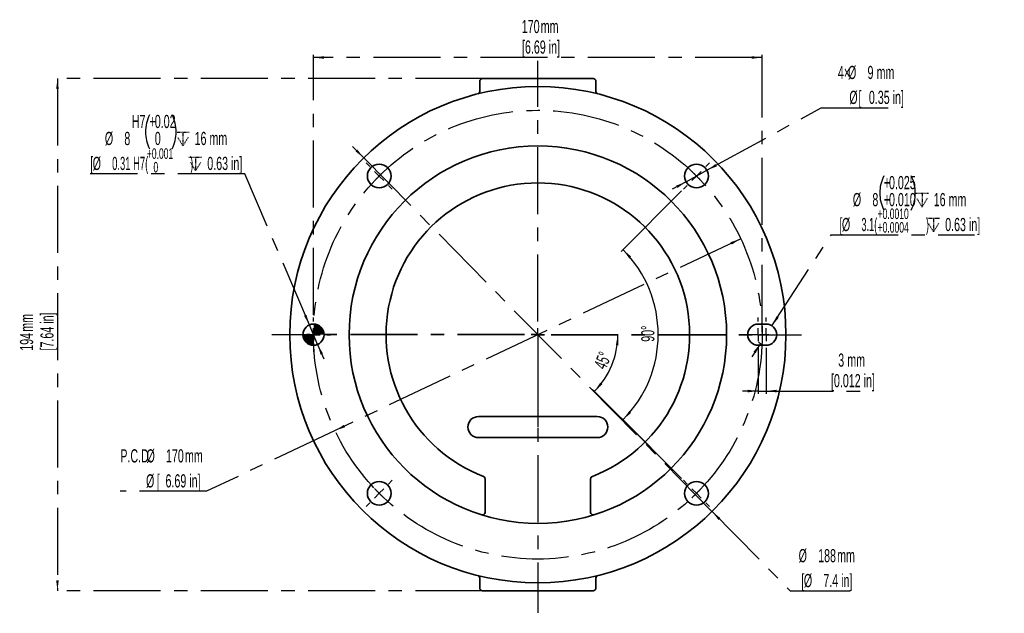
# Model space of a CAD drawing. Header units: millimetres. Extents: x 103 to 290, y 30 to 251.
# Tile 2 of 2: x 103 to 290, y 139 to 251. Entities that reach past the tile are written whole.
import ezdxf

# ---------------------------------------------------------------- set-up
doc = ezdxf.new("R2010")
doc.units = ezdxf.units.MM
doc.linetypes.add('CENTERX2', pattern=[20.32, 12.7, -2.54, 2.54, -2.54])
for name, color, linetype in [('中心线层', 1, 'CENTERX2'), ('剖面线层', 2, 'Continuous'), ('细线层', 4, 'Continuous')]:
    doc.layers.add(name, color=color, linetype=linetype)
doc.styles.add('SLDTEXTSTYLE0', font='TXT', dxfattribs={"width": 0.605})
doc.styles.add('SLDTEXTSTYLE1', font='TXT', dxfattribs={"width": 0.363})
doc.styles.add('SLDTEXTSTYLE2', font='TXT', dxfattribs={"width": 0.5336})
doc.styles.add('SLDTEXTSTYLE3', font='TXT', dxfattribs={"width": 0.521875})
doc.dimstyles.new('SLDDIMSTYLE0', dxfattribs={"dimtxt": 2.5, "dimasz": 2, "dimexe": 0, "dimexo": 0.0625, "dimtad": 0, "dimtih": 1, "dimtoh": 1, "dimdec": 4, "dimlfac": 2, "dimrnd": 1e-09, "dimzin": 12, "dimdsep": 46, "dimtxsty": 'SLDTEXTSTYLE1', "dimsah": 1, "dimcen": 0, "dimadec": 0, "dimazin": 3, "dimtfac": 1, "dimtmove": 0, "dimatfit": 3, "dimfxl": 0, "dimfrac": 2, "dimtolj": 1, "dimtzin": 12, "dimarcsym": 0})
doc.dimstyles.new('SLDDIMSTYLE1', dxfattribs={"dimtxt": 2.5, "dimasz": 2, "dimexe": 0, "dimexo": 0.0625, "dimtad": 2, "dimlfac": 2, "dimrnd": 1e-09, "dimzin": 12, "dimdsep": 46, "dimtxsty": 'SLDTEXTSTYLE1', "dimsah": 1, "dimcen": 0.09, "dimadec": 0, "dimazin": 3, "dimtfac": 1, "dimtofl": 0, "dimtmove": 0, "dimatfit": 3, "dimfxl": 0, "dimfrac": 2, "dimtolj": 1, "dimtzin": 12, "dimarcsym": 0})
doc.dimstyles.new('SLDDIMSTYLE2', dxfattribs={"dimtxt": 2.5, "dimasz": 2, "dimexe": 0, "dimexo": 0.0625, "dimtad": 0, "dimtih": 1, "dimtoh": 1, "dimlfac": 2, "dimrnd": 1e-09, "dimzin": 12, "dimdsep": 46, "dimtxsty": 'SLDTEXTSTYLE1', "dimsah": 1, "dimcen": 0, "dimadec": 0, "dimazin": 3, "dimtol": 1, "dimtp": 0.015, "dimtfac": 1, "dimtmove": 0, "dimatfit": 3, "dimfxl": 0, "dimfrac": 2, "dimtolj": 1, "dimarcsym": 0})
doc.dimstyles.new('SLDDIMSTYLE3', dxfattribs={"dimtxt": 2.5, "dimasz": 2, "dimexe": 0, "dimexo": 0.0625, "dimtad": 2, "dimlfac": 2, "dimrnd": 1e-09, "dimzin": 12, "dimdsep": 46, "dimtxsty": 'SLDTEXTSTYLE1', "dimsah": 1, "dimcen": 0.09, "dimadec": 0, "dimazin": 3, "dimtfac": 1, "dimtmove": 0, "dimatfit": 0, "dimfxl": 0, "dimfrac": 2, "dimtolj": 1, "dimtzin": 12, "dimarcsym": 0})
doc.dimstyles.new('SLDDIMSTYLE4', dxfattribs={"dimtxt": 2.5, "dimasz": 2, "dimexe": 0, "dimexo": 0.0625, "dimtad": 0, "dimtih": 1, "dimtoh": 1, "dimlfac": 2, "dimrnd": 1e-09, "dimzin": 12, "dimdsep": 46, "dimtxsty": 'SLDTEXTSTYLE1', "dimsah": 1, "dimcen": 0, "dimadec": 0, "dimazin": 3, "dimtol": 1, "dimtp": 0.025, "dimtm": -0.01, "dimtfac": 1, "dimtdec": 3, "dimtofl": 0, "dimtmove": 0, "dimatfit": 3, "dimfxl": 0, "dimfrac": 2, "dimtolj": 1, "dimtzin": 0, "dimarcsym": 0})
doc.dimstyles.new('SLDDIMSTYLE5', dxfattribs={"dimtxt": 2.5, "dimasz": 2, "dimexe": 0, "dimexo": 0.0625, "dimtad": 0, "dimtih": 1, "dimtoh": 1, "dimlfac": 2, "dimrnd": 1e-09, "dimzin": 12, "dimdsep": 46, "dimtxsty": 'SLDTEXTSTYLE1', "dimsah": 1, "dimcen": 0, "dimadec": 0, "dimazin": 3, "dimtfac": 1, "dimtmove": 0, "dimatfit": 3, "dimfxl": 0, "dimfrac": 2, "dimtolj": 1, "dimtzin": 12, "dimarcsym": 0})
doc.dimstyles.new('SLDDIMSTYLE6', dxfattribs={"dimtxt": 2.5, "dimasz": 2, "dimexe": 0, "dimexo": 0.0625, "dimtad": 2, "dimdec": 4, "dimlfac": 2, "dimzin": 12, "dimdsep": 46, "dimtxsty": 'SLDTEXTSTYLE1', "dimsah": 1, "dimcen": 0.09, "dimazin": 3, "dimtfac": 1, "dimtofl": 0, "dimtmove": 0, "dimatfit": 3, "dimfxl": 0, "dimfrac": 2, "dimtolj": 1, "dimtzin": 12, "dimarcsym": 0})

# ---------------------------------------------------------------- blocks, each defined once
blk = doc.blocks.new('SW_NOTE_0')
at = {"layer": '细线层', "color": 0, "char_height": 2, "attachment_point": 1, "style": 'SLDTEXTSTYLE0'}
for s, insert in [('+0.001', (0, 2.58)), ('0', (1.25, 0))]:
    blk.add_mtext(s, dxfattribs=dict(at, insert=insert))
blk = doc.blocks.new('SW_NOTE_1')
at = {"layer": '细线层', "color": 0, "char_height": 2, "attachment_point": 1, "style": 'SLDTEXTSTYLE0'}
for s, insert in [('+0.0010', (0, 2.58)), ('+0.0004', (0, 0))]:
    blk.add_mtext(s, dxfattribs=dict(at, insert=insert))
blk = doc.blocks.new('_D')
at = {"layer": '中心线层'}
for p, q in [((240.06, 209.91), (163.21, 173.6)), ((163.21, 173.6), (138.86, 162.1)), ((138.86, 162.1), (122.54, 162.1))]:
    blk.add_line(p, q, dxfattribs=at)
for points in [[(240.06, 209.91), (238.14, 209.28), (238.36, 208.83)], [(163.21, 173.6), (165.12, 174.23), (164.91, 174.68)]]:
    blk.add_solid(points, dxfattribs=at)
at = {"layer": '中心线层', "char_height": 2.5, "attachment_point": 1, "style": 'SLDTEXTSTYLE0'}
for s, insert in [('P.C.D.', (122.54, 170.05)), ('%%c', (127.5, 170.05)), ('170', (131.19, 170.05)), ('mm', (134.78, 170.05)), ('%%c', (127.41, 165.32)), ('[', (129.44, 165.32)), ('6.69 in]', (131.1, 165.32))]:
    blk.add_mtext(s, dxfattribs=dict(at, insert=insert))
blk = doc.blocks.new('_D_1')
at = {"layer": '中心线层'}
for p, q in [((159.13, 195.51), (159.13, 244.76)), ((244.13, 192.26), (244.13, 244.76)), ((244.13, 244.26), (159.13, 244.26))]:
    blk.add_line(p, q, dxfattribs=at)
for points in [[(159.13, 244.26), (161.13, 244.01), (161.13, 244.51)], [(244.13, 244.26), (242.13, 244.51), (242.13, 244.01)]]:
    blk.add_solid(points, dxfattribs=at)
at = {"layer": '中心线层', "char_height": 2.5, "attachment_point": 1, "style": 'SLDTEXTSTYLE0'}
for s, insert in [('170', (198.59, 251.37)), ('mm', (202.18, 251.37)), ('[6.69 in]', (198.63, 247.48))]:
    blk.add_mtext(s, dxfattribs=dict(at, insert=insert))
blk = doc.blocks.new('SW_SYMBOL_HOLE_DEPTH')
at = {"layer": '中心线层', "color": 0}
for p, q in [((0, 875), (800, 875)), ((400, 875), (400, 75)), ((100, 555), (400, 75)), ((700, 555), (400, 75))]:
    blk.add_line(p, q, dxfattribs=at)
blk = doc.blocks.new('_D_2')
at = {"layer": '中心线层'}
for p, q in [((146.13, 222.22), (116.83, 222.22)), ((158.35, 193.6), (146.13, 222.22)), ((159.92, 189.92), (158.35, 193.6)), ((159.92, 189.92), (161.1, 187.16))]:
    blk.add_line(p, q, dxfattribs=at)
for centre, start, end in [((134.53, 230.17), 153.4349, 206.5651), ((125.9, 230.17), 333.4349, 26.5651)]:
    blk.add_arc(centre, 7.21, start, end, dxfattribs=at)
for points in [[(158.35, 193.6), (157.79, 195.53), (157.33, 195.34)], [(159.92, 189.92), (160.47, 187.98), (160.93, 188.18)]]:
    blk.add_solid(points, dxfattribs=at)
at = {"layer": '中心线层', "xscale": 0.003222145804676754, "yscale": 0.003222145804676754, "zscale": 0.003222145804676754}
for p in [(133.11, 227.3), (135.51, 222.58)]:
    blk.add_blockref('SW_SYMBOL_HOLE_DEPTH', p, dxfattribs=at)
at = {"layer": '中心线层', "char_height": 2.5, "attachment_point": 1}
for s, insert, style in [('H7', (124.71, 233.39), 'SLDTEXTSTYLE0'), ('0.02', (129.07, 233.39), 'SLDTEXTSTYLE0'), ('+', (128.09, 233.39), 'SLDTEXTSTYLE0'), ('%%c', (119.61, 230.17), 'SLDTEXTSTYLE0'), ('8', (123.3, 230.17), 'SLDTEXTSTYLE0'), ('0', (129.07, 230.17), 'SLDTEXTSTYLE0'), ('16 mm', (136.61, 230.17), 'SLDTEXTSTYLE0'), ('0.31 H7(                )', (120.99, 225.44), 'SLDTEXTSTYLE2'), ('[', (116.83, 225.44), 'SLDTEXTSTYLE0'), ('%%c', (117.3, 225.44), 'SLDTEXTSTYLE0'), ('0.63 in]', (139.01, 225.44), 'SLDTEXTSTYLE0')]:
    blk.add_mtext(s, dxfattribs=dict(at, insert=insert, style=style))
blk = doc.blocks.new('_D_3')
at = {"layer": '中心线层'}
for p, q in [((243.38, 189.26), (243.38, 180.58)), ((244.88, 189.26), (244.88, 180.58)), ((243.38, 181.08), (240.38, 181.08)), ((243.38, 181.08), (244.88, 181.08)), ((244.88, 181.08), (264.1, 181.08))]:
    blk.add_line(p, q, dxfattribs=at)
for points in [[(243.38, 181.08), (241.38, 181.33), (241.38, 180.83)], [(244.88, 181.08), (246.88, 180.83), (246.88, 181.33)]]:
    blk.add_solid(points, dxfattribs=at)
at = {"layer": '中心线层', "char_height": 2.5, "attachment_point": 1, "style": 'SLDTEXTSTYLE0'}
for s, insert in [('3', (258.53, 188.19)), ('mm', (260.25, 188.19)), ('[0.012 in]', (257.16, 184.3))]:
    blk.add_mtext(s, dxfattribs=dict(at, insert=insert))
blk = doc.blocks.new('_D_4')
at = {"layer": '中心线层'}
for p, q in [((245.97, 193.43), (257.17, 210.65)), ((257.17, 210.65), (284.32, 210.65)), ((243.79, 190.08), (242.16, 187.57))]:
    blk.add_line(p, q, dxfattribs=at)
for centre, radius, start, end in [((273.61, 218.59), 7.21, 153.4349, 206.5651), ((265.92, 218.59), 7.21, 333.4349, 26.5651), ((244.88, 191.76), 2, 222.9234, 255.9638)]:
    blk.add_arc(centre, radius, start, end, dxfattribs=at)
for points in [[(245.97, 193.43), (247.27, 194.97), (246.85, 195.25)], [(243.79, 190.08), (242.49, 188.54), (242.91, 188.27)]]:
    blk.add_solid(points, dxfattribs=at)
at = {"layer": '中心线层', "xscale": 0.003222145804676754, "yscale": 0.003222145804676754, "zscale": 0.003222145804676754}
for p in [(273.12, 215.73), (275.29, 211.01)]:
    blk.add_blockref('SW_SYMBOL_HOLE_DEPTH', p, dxfattribs=at)
at = {"layer": '中心线层', "char_height": 2.5, "attachment_point": 1}
for s, insert, style in [('+', (267.16, 221.81), 'SLDTEXTSTYLE0'), ('0.025', (268.15, 221.81), 'SLDTEXTSTYLE0'), ('%%c', (261.3, 218.59), 'SLDTEXTSTYLE0'), ('8', (265, 218.59), 'SLDTEXTSTYLE0'), ('0.010', (268.15, 218.59), 'SLDTEXTSTYLE0'), ('16 mm', (276.62, 218.59), 'SLDTEXTSTYLE0'), ('+', (267.16, 218.59), 'SLDTEXTSTYLE0'), ('[', (258.76, 213.87), 'SLDTEXTSTYLE0'), ('%%c', (259.23, 213.87), 'SLDTEXTSTYLE0'), ('3.1(                   )', (262.92, 213.87), 'SLDTEXTSTYLE3'), ('0.63 in]', (278.79, 213.87), 'SLDTEXTSTYLE0')]:
    blk.add_mtext(s, dxfattribs=dict(at, insert=insert, style=style))
blk = doc.blocks.new('_D_5')
at = {"layer": '中心线层'}
for p, q in [((191.13, 240.26), (110.13, 240.26)), ((110.63, 240.26), (110.63, 143.26)), ((191.13, 143.26), (110.13, 143.26))]:
    blk.add_line(p, q, dxfattribs=at)
for points in [[(110.63, 240.26), (110.38, 238.26), (110.88, 238.26)], [(110.63, 143.26), (110.88, 145.26), (110.38, 145.26)]]:
    blk.add_solid(points, dxfattribs=at)
at = {"layer": '中心线层', "char_height": 2.5, "attachment_point": 1, "rotation": 90, "style": 'SLDTEXTSTYLE0'}
for s, insert in [('[7.64 in]', (107.41, 188.76)), ('mm', (103.52, 192.31)), ('194', (103.52, 188.71))]:
    blk.add_mtext(s, dxfattribs=dict(at, insert=insert))
blk = doc.blocks.new('_D_6')
at = {"layer": '中心线层'}
for p, q in [((233.66, 222.89), (255.31, 234.72)), ((255.31, 234.72), (269.87, 234.72)), ((229.71, 220.73), (233.66, 222.89)), ((229.71, 220.73), (227.08, 219.29))]:
    blk.add_line(p, q, dxfattribs=at)
for points in [[(233.66, 222.89), (235.53, 223.63), (235.29, 224.07)], [(229.71, 220.73), (227.84, 219.99), (228.08, 219.55)]]:
    blk.add_solid(points, dxfattribs=at)
at = {"layer": '中心线层', "char_height": 2.5, "attachment_point": 1, "style": 'SLDTEXTSTYLE0'}
for s, insert in [('4×', (258.47, 242.67)), ('%%c', (260.39, 242.67)), ('9', (264.08, 242.67)), ('mm', (265.8, 242.67)), ('%%c', (260.64, 237.95)), ('[', (262.36, 237.95)), ('0.35 in]', (264.34, 237.95))]:
    blk.add_mtext(s, dxfattribs=dict(at, insert=insert))
blk = doc.blocks.new('_D_7')
at = {"layer": '中心线层'}
for p, q in [((168.65, 225.24), (166.54, 227.38)), ((168.65, 225.24), (234.62, 158.28)), ((234.62, 158.28), (249.45, 143.22)), ((249.45, 143.22), (260.82, 143.22))]:
    blk.add_line(p, q, dxfattribs=at)
for points in [[(168.65, 225.24), (167.42, 226.84), (167.07, 226.49)], [(234.62, 158.28), (235.84, 156.67), (236.2, 157.03)]]:
    blk.add_solid(points, dxfattribs=at)
at = {"layer": '中心线层', "char_height": 2.5, "attachment_point": 1, "style": 'SLDTEXTSTYLE0'}
for s, insert in [('%%c', (251.03, 151.16)), ('188', (254.73, 151.16)), ('mm', (258.32, 151.16)), ('[', (251.55, 146.44)), ('%%c', (252.02, 146.44)), ('7.4 in]', (255.71, 146.44))]:
    blk.add_mtext(s, dxfattribs=dict(at, insert=insert))
blk = doc.blocks.new('_D_8')
at = {"layer": '剖面线层'}
for p, q in [((228.86, 218.98), (217.4, 207.52)), ((228.86, 164.53), (217.4, 175.99))]:
    blk.add_line(p, q, dxfattribs=at)
blk.add_arc((201.63, 191.76), 22.8, 315, 45, dxfattribs=at)
for points in [[(217.75, 207.88), (218.92, 206.23), (219.29, 206.57)], [(217.75, 175.64), (219.29, 176.94), (218.92, 177.28)]]:
    blk.add_solid(points, dxfattribs=at)
at = {"layer": '剖面线层', "insert": (221.21, 190.41), "char_height": 2.5, "attachment_point": 1, "rotation": 90, "style": 'SLDTEXTSTYLE0'}
blk.add_mtext('90°', dxfattribs=at)
blk = doc.blocks.new('_D_9')
at = {"layer": '剖面线层'}
blk.add_line((228.86, 164.53), (212, 181.39), dxfattribs=at)
blk.add_arc((201.63, 191.76), 15.16, 315, 0, dxfattribs=at)
for points in [[(216.79, 191.76), (216.41, 189.78), (216.91, 189.75)], [(212.35, 181.04), (213.86, 182.37), (213.48, 182.7)]]:
    blk.add_solid(points, dxfattribs=at)
at = {"layer": '剖面线层', "insert": (212.15, 185.94), "char_height": 2.5, "attachment_point": 1, "rotation": 67.5, "style": 'SLDTEXTSTYLE0'}
blk.add_mtext('45°', dxfattribs=at)
blk = doc.blocks.new('SW_CENTERMARKSYMBOL_0')
at = {"layer": '中心线层', "color": 0}
for p, q in [((0, 2.5), (0, 3.25)), ((-2.5, 0), (-3.25, 0)), ((0, 0), (-1.25, 0)), ((0, 0), (0, 1.25)), ((0, 0), (0, -1.25)), ((0, 0), (1.25, 0)), ((2.5, 0), (3.25, 0)), ((0, -2.5), (0, -3.25))]:
    blk.add_line(p, q, dxfattribs=at)
blk = doc.blocks.new('SW_CENTERMARKSYMBOL_1')
at = {"layer": '中心线层', "color": 0}
for p, q in [((0, 2.5), (0, 51.85)), ((-2.5, 0), (-50.41, 0)), ((0, 0), (-1.25, 0)), ((0, 0), (0, 1.25)), ((0, 0), (0, -1.25)), ((0, 0), (1.25, 0)), ((2.5, 0), (49.94, 0)), ((0, -2.5), (0, -52.7))]:
    blk.add_line(p, q, dxfattribs=at)
blk = doc.blocks.new('SW_CENTERMARKSYMBOL_2')
at = {"layer": '中心线层', "color": 0}
for p, q in [((30.05, -27.55), (30.05, 13.7)), ((-1.77, 1.77), (-2.47, 2.47)), ((61.87, 1.77), (62.58, 2.47)), ((0, 0), (-0.88, 0.88)), ((0, 0), (0.88, -0.88)), ((60.1, 0), (60.99, 0.88)), ((1.77, -1.77), (2.47, -2.47)), ((58.34, -1.77), (57.63, -2.47)), ((60.1, 0), (59.22, -0.88)), ((30.05, -30.05), (30.05, -28.8)), ((27.55, -30.05), (-13.7, -30.05)), ((30.05, -30.05), (28.8, -30.05)), ((30.05, -30.05), (30.05, -31.3)), ((30.05, -30.05), (31.3, -30.05)), ((32.55, -30.05), (73.8, -30.05)), ((30.05, -32.55), (30.05, -73.8)), ((1.77, -58.34), (2.47, -57.63)), ((58.34, -58.34), (57.63, -57.63)), ((0, -60.1), (0.88, -59.22)), ((60.1, -60.1), (59.22, -59.22)), ((0, -60.1), (-0.88, -60.99)), ((60.1, -60.1), (60.99, -60.99)), ((-1.77, -61.87), (-2.47, -62.58)), ((61.87, -61.87), (62.58, -62.58))]:
    blk.add_line(p, q, dxfattribs=at)
for start, end in [(133.3148, 135), (45, 46.6852), (135, 136.6852), (43.3148, 45), (223.3148, 225), (315, 316.6852), (225, 226.6852), (313.3148, 315)]:
    blk.add_arc((30.05, -30.05), 42.5, start, end, dxfattribs=at)
blk = doc.blocks.new('SW_CENTERMARKSYMBOL_3')
at = {"layer": '中心线层', "color": 0}
for p, q in [((0, 2.5), (0, 3.25)), ((1.5, 2.5), (1.5, 3.25)), ((-2.5, 0), (-3.25, 0)), ((-1, 0), (-1.75, 0)), ((0, 0), (-1.25, 0)), ((0, 0), (0, 1.25)), ((0, 0), (1.25, 0)), ((0, 0), (0, -1.25)), ((1.5, 0), (0.25, 0)), ((1.5, 0), (1.5, 1.25)), ((1.5, 0), (2.75, 0)), ((1.5, 0), (1.5, -1.25)), ((2.5, 0), (3.25, 0)), ((4, 0), (4.75, 0)), ((0, -2.5), (0, -3.25)), ((1.5, -2.5), (1.5, -3.25))]:
    blk.add_line(p, q, dxfattribs=at)
blk = doc.blocks.new('SW_DOWELSYMBOL_0')
at = {"linetype": 'Continuous', "lineweight": 18}
h = blk.add_hatch(color=0, dxfattribs=at)
edge = h.paths.add_edge_path(flags=0)
edge.add_arc((0, 0), 2, 0, 90)
edge.add_line((0, 2), (0, 0))
edge.add_line((0, 0), (2, 0))
h = blk.add_hatch(color=0, dxfattribs=at)
edge = h.paths.add_edge_path(flags=0)
edge.add_arc((0, 0), 2, 180, 270)
edge.add_line((0, -2), (0, 0))
edge.add_line((0, 0), (-2, 0))
at = {"layer": '剖面线层', "color": 0}
blk.add_circle((0, 0), 2, dxfattribs=at)

msp = doc.modelspace()

# ---------------------------------------------------------------- linework, layer by layer
at = {"color": 7, "linetype": 'Continuous', "lineweight": 35}
for p, q in [((190.632317, 237.844111), (190.632317, 239.757237)), ((191.632317, 240.257238), (191.132317, 240.257238)), ((191.632317, 240.257238), (211.632317, 240.257238)), ((212.132317, 240.257238), (211.632317, 240.257238)), ((212.632317, 239.757237), (212.632317, 237.844111)), ((244.882315, 193.757237), (243.382316, 193.757237)), ((243.382316, 189.757237), (244.882315, 189.757237)), ((190.382317, 176.259248), (212.882318, 176.259248)), ((212.882318, 172.255226), (190.382317, 172.255226)), ((191.632317, 158.107386), (191.632317, 164.456825)), ((211.632317, 164.456825), (211.632317, 158.107386)), ((190.632317, 143.757236), (190.632317, 145.670363)), ((212.632317, 145.670363), (212.632317, 143.757236)), ((191.132317, 143.257235), (191.632317, 143.257235)), ((211.632317, 143.257235), (191.632317, 143.257235)), ((211.632317, 143.257235), (212.132317, 143.257235))]:
    msp.add_line(p, q, dxfattribs=at)
for centre, radius in [((201.632317, 191.757237), 47), ((201.632317, 191.757237), 35.75), ((171.580279, 221.809275), 2.25), ((231.684355, 221.809275), 2.25), ((159.132317, 191.757237), 2), ((171.580279, 161.705198), 2.25), ((231.684355, 161.705198), 2.25)]:
    msp.add_circle(centre, radius, dxfattribs=at)
for centre, radius, start, end in [((191.132317, 239.757237), 0.5, 90, 180), ((212.132317, 239.757237), 0.5, 0, 90), ((190.132317, 237.844111), 0.5, 284.01082807, 0), ((213.132317, 237.844111), 0.5, 180, 255.98917193), ((201.632317, 191.757237), 28.75, 291.03722126, 248.96277874), ((243.382317, 191.757237), 2, 90, 270), ((244.882317, 191.757237), 2, 270, 90), ((190.382317, 174.257237), 2.002011, 90, 270), ((212.882317, 174.257237), 2.002011, 270, 90), ((191.132317, 164.456825), 0.5, 0, 68.96277874), ((212.132317, 164.456825), 0.5, 111.03722126, 180), ((191.132317, 158.107385), 0.5, 252.67014432, 0), ((212.132317, 158.107385), 0.5, 180, 287.32985568), ((190.132317, 145.670362), 0.5, 0, 75.98917193), ((213.132317, 145.670362), 0.5, 104.01082807, 180), ((191.132317, 143.757237), 0.5, 180, 270), ((212.132317, 143.757237), 0.5, 270, 0)]:
    msp.add_arc(centre, radius, start, end, dxfattribs=at)
at = {"layer": '中心线层'}
msp.add_line((201.632317, 191.757237), (201.632317, 174.257237), dxfattribs=at)
msp.add_circle((201.632317, 191.757237), 42.5, dxfattribs=at)

# ---------------------------------------------------------------- block references
for name, p in [('SW_CENTERMARKSYMBOL_1', (201.632317, 191.757237)), ('SW_CENTERMARKSYMBOL_2', (171.580279, 221.809275)), ('SW_CENTERMARKSYMBOL_0', (159.132317, 191.757237)), ('SW_CENTERMARKSYMBOL_3', (243.382317, 191.757237))]:
    msp.add_blockref(name, p, dxfattribs=at)
at = {"layer": '剖面线层'}
msp.add_blockref('SW_DOWELSYMBOL_0', (159.132317, 191.757237), dxfattribs=at)
at = {"layer": '细线层'}
for name, p in [('SW_NOTE_0', (127.561029, 224.474827)), ('SW_NOTE_1', (265.996568, 213.079727))]:
    msp.add_blockref(name, p, dxfattribs=at)

# ---------------------------------------------------------------- dimensions: what is measured, and where the dimension line sits
at = {"layer": '中心线层'}
for base, p1, p2, text, dimstyle, picture, middle in [((159.132317, 244.257237), (244.132317, 191.757237), (159.132317, 195.007237), '<> mm\\P[6.69 in]', 'SLDDIMSTYLE1', '_D_1', (201.632317, 244.257237)), ((244.882317, 181.076642), (243.382317, 189.757237), (244.882317, 189.757237), '<> mm\\P[0.012 in]', 'SLDDIMSTYLE3', '_D_3', (260.632317, 181.076642))]:
    dim = msp.add_linear_dim(base=base, p1=p1, p2=p2, text=text, dimstyle=dimstyle, dxfattribs=at)
    dim.commit()
    dim.dimension.update_dxf_attribs({"geometry": picture, "text_midpoint": middle, "dimtype": 160})
for p1, p2, text, dimstyle, picture, middle in [((233.658523, 222.888701), (229.710187, 220.729849), '4×<> mm\\P       [%%c0.35 in]', 'SLDDIMSTYLE5', '_D_6', (263.381083, 239.447086)), ((158.347003, 193.596607), (159.917631, 189.917867), '<>\\SH7^ ;{\\fGDT;x}16 mm\\P[%%c0.31 H7(                ){\\fGDT;x}0.63 in]', 'SLDDIMSTYLE2', '_D_2', (130.682564, 227.944383)), ((234.616299, 158.275048), (168.648336, 225.239426), '<> mm\\P[%%c7.4 in]', 'SLDDIMSTYLE5', '_D_7', (255.925404, 147.942275)), ((245.972776, 193.433811), (243.791859, 190.080663), '<>{\\fGDT;x}16 mm\\P[%%c3.1(                   ){\\fGDT;x}0.63 in]', 'SLDDIMSTYLE4', '_D_4', (271.53759, 216.371234)), ((163.205693, 173.60112), (240.058941, 209.913353), 'P.C.D.<> mm\\P        [%%c6.69 in]', 'SLDDIMSTYLE0', '_D', (129.910716, 166.822439))]:
    dim = msp.add_diameter_dim_2p(p1=p1, p2=p2, text=text, dimstyle=dimstyle, dxfattribs=at)
    dim.commit()
    dim.dimension.update_dxf_attribs({"geometry": picture, "text_midpoint": middle, "dimtype": 163})
dim = msp.add_linear_dim(base=(110.632317, 143.257237), p1=(191.632317, 240.257237), p2=(191.632317, 143.257237), angle=90, text='<> mm\\P[7.64 in]', dimstyle='SLDDIMSTYLE1', dxfattribs=at)
dim.commit()
dim.dimension.update_dxf_attribs({"geometry": '_D_5', "text_midpoint": (110.632317, 191.757237), "dimtype": 160})
at = {"layer": '剖面线层'}
for base, line1, picture, middle in [((224.429732, 191.757237), ((229.209482, 219.334401), (234.159229, 224.284149)), '_D_8', (224.429732, 191.757237)), ((215.640759, 185.95475), ((251.571187, 191.757237), (151.21889, 191.757237)), '_D_9', (215.640759, 185.95475))]:
    dim = msp.add_angular_dim_2l(base=base, line1=line1, line2=((229.209482, 164.180072), (234.159229, 159.230325)), dimstyle='SLDDIMSTYLE6', dxfattribs=at)
    dim.commit()
    dim.dimension.update_dxf_attribs({"geometry": picture, "text_midpoint": middle, "dimtype": 162})

doc.saveas('drawing.dxf')
